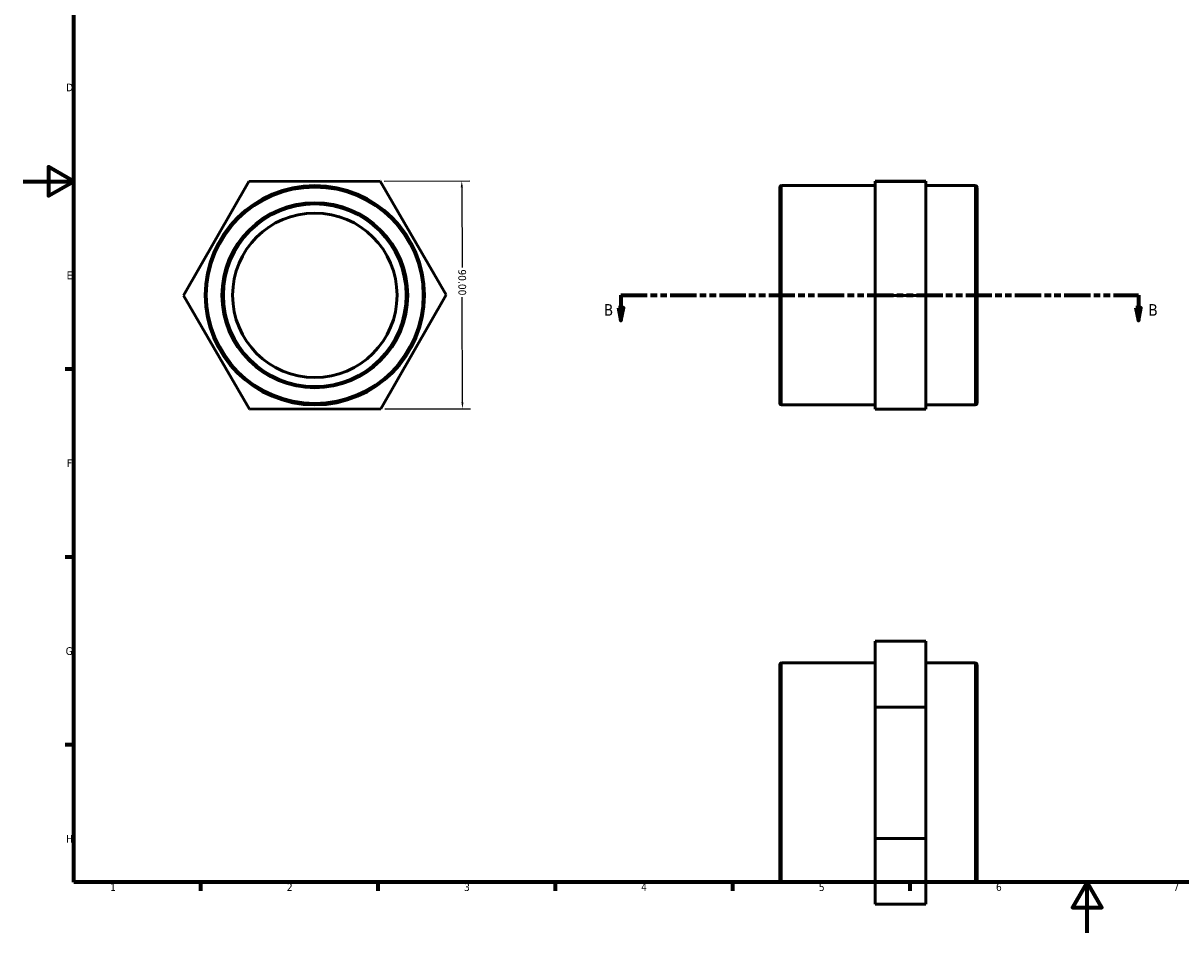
# Model space of a CAD drawing. Header units: millimetres. Extents: x 0 to 902, y 0 to 719.
# Tile 1 of 3: x 0 to 458, y 0 to 360. Entities that reach past the tile are written whole.
import ezdxf

# ---------------------------------------------------------------- set-up
doc = ezdxf.new("R2010")
doc.units = ezdxf.units.MM
doc.linetypes.add('DOUBLE_DASH_CHAIN', pattern=[1.2403, 0.6614, -0.0827, 0.1654, -0.0827, 0.1654, -0.0827])
for name, color, linetype, lineweight in [('Border (ANSI)', 7, 'Continuous', 70), ('Dimension (ANSI)', 7, 'Continuous', 25), ('Section Line (ANSI)', 7, 'DOUBLE_DASH_CHAIN', 70), ('Visible (ANSI)', 7, 'Continuous', 50), ('Visible Narrow (ANSI)', 7, 'Continuous', 35)]:
    doc.layers.add(name, color=color, linetype=linetype, lineweight=lineweight)
doc.styles.add('Label Text (ANSI)', font='tahoma.ttf')
doc.styles.add('Note Text (ANSI)', font='tahoma.ttf')
doc.dimstyles.new('Default - mm (ANSI)', dxfattribs={"dimtxt": 3.048, "dimasz": 2.5, "dimexe": 3.175, "dimexo": 1.6002, "dimgap": 0.8, "dimtad": 0, "dimtoh": 1, "dimrnd": 1e-08, "dimzin": 4, "dimdsep": 46, "dimtxsty": 'Note Text (ANSI)', "dimcen": 0.09, "dimdle": 10, "dimclrd": 256, "dimclre": 256, "dimclrt": 256, "dimadec": 1, "dimazin": 1, "dimtfac": 1, "dimtofl": 0, "dimtmove": 0, "dimatfit": 3, "dimfxl": 1, "dimtolj": 1, "dimtzin": 4, "dimlwd": -1, "dimlwe": -1, "dimarcsym": 0})

# ---------------------------------------------------------------- blocks, each defined once
blk = doc.blocks.new('Borders Default Border')
at = {"layer": 'Border (ANSI)'}
for p, q in [((20, 222.75), (16.55, 222.75)), ((20, 148.5), (16.55, 148.5)), ((20, 74.25), (16.55, 74.25)), ((70.08, 20), (70.08, 16.55)), ((140.17, 20), (140.17, 16.55)), ((210.25, 20), (210.25, 16.55)), ((280.33, 20), (280.33, 16.55)), ((350.42, 20), (350.42, 16.55))]:
    blk.add_line(p, q, dxfattribs=at)
at = {"layer": 'Border (ANSI)', "flags": 128}
for points in [[(20, 20), (20, 574), (821, 574), (821, 20), (20, 20)], [(0, 297), (20, 297), (10, 302.77), (10, 291.23), (20, 297)], [(420.5, 0), (420.5, 20), (414.73, 10), (426.27, 10), (420.5, 20)]]:
    blk.add_lwpolyline(points, dxfattribs=at)
at = {"layer": 'Border (ANSI)', "char_height": 3.05, "attachment_point": 7, "style": 'Note Text (ANSI)'}
for s, insert in [('D', (16.96, 332.6)), ('E', (17.21, 258.35)), ('F', (17.29, 184.1)), ('G', (16.81, 109.79)), ('H', (16.97, 35.6)), ('1', (34.35, 16.55)), ('2', (104.2, 16.55)), ('3', (174.26, 16.49)), ('4', (244.23, 16.55)), ('5', (314.48, 16.49)), ('6', (384.49, 16.49)), ('7', (454.6, 16.55))]:
    blk.add_mtext(s, dxfattribs=dict(at, insert=insert))
blk = doc.blocks.new('2dTransSection0')
at = {"layer": 'Section Line (ANSI)', "linetype": 'DOUBLE_DASH_CHAIN', "ltscale": 15.691903}
blk.add_line((236.27, 251.99), (440.76, 251.99), dxfattribs=at)
at = {"layer": 'Section Line (ANSI)', "linetype": 'Continuous'}
for p, q in [((236.27, 251.99), (246.13, 251.99)), ((236.27, 251.99), (236.27, 246.99)), ((430.9, 251.99), (440.76, 251.99)), ((440.76, 251.99), (440.76, 246.99)), ((235.27, 246.99), (236.27, 241.99)), ((237.27, 246.99), (235.27, 246.99)), ((236.27, 246.99), (236.27, 241.99)), ((236.27, 241.99), (237.27, 246.99)), ((439.76, 246.99), (440.76, 241.99)), ((441.76, 246.99), (439.76, 246.99)), ((440.76, 246.99), (440.76, 241.99)), ((440.76, 241.99), (441.76, 246.99))]:
    blk.add_line(p, q, dxfattribs=at)
at = {"layer": 'Section Line (ANSI)', "linetype": 'Continuous', "flags": 128}
for points in [[(235.27, 246.99), (236.27, 241.99), (237.27, 246.99), (235.27, 246.99)], [(439.76, 246.99), (440.76, 241.99), (441.76, 246.99), (439.76, 246.99)]]:
    blk.add_lwpolyline(points, dxfattribs=at)
at = {"layer": 'Section Line (ANSI)'}
for points in [[(235.27, 246.99), (236.27, 241.99), (237.27, 246.99), (235.27, 246.99)], [(439.76, 246.99), (440.76, 241.99), (441.76, 246.99), (439.76, 246.99)]]:
    blk.add_solid(points, dxfattribs=at)
at = {"layer": 'Section Line (ANSI)', "char_height": 4.57, "attachment_point": 7, "style": 'Label Text (ANSI)'}
for insert in [(229.52, 243.92), (444.71, 243.92)]:
    blk.add_mtext('B', dxfattribs=dict(at, insert=insert))
blk = doc.blocks.new('*D12')
at = {"layer": 'Defpoints', "color": 0, "transparency": 16777216}
for p in [(141.12, 297.07), (141.38, 207.07), (173.62, 207.16)]:
    blk.add_point(p, dxfattribs=at)
at = {"layer": 'Dimension (ANSI)', "transparency": 16777216}
for p, q in [((142.72, 297.07), (176.54, 297.17)), ((173.37, 294.66), (173.46, 263.02)), ((173.61, 209.66), (173.5, 251.3)), ((142.98, 207.07), (176.8, 207.17))]:
    blk.add_line(p, q, dxfattribs=at)
for points in [[(173.79, 294.66), (172.95, 294.66), (173.36, 297.16)], [(174.03, 209.66), (173.2, 209.66), (173.62, 207.16)]]:
    blk.add_solid(points, dxfattribs=at)
at = {"layer": 'Dimension (ANSI)', "transparency": 16777216, "insert": (175.05, 262.22), "char_height": 3.048, "attachment_point": 1, "rotation": 270.1644, "style": 'Note Text (ANSI)'}
blk.add_mtext('\\A1;90.00', dxfattribs=at)

msp = doc.modelspace()

# ---------------------------------------------------------------- linework, layer by layer
at = {"layer": 'Visible (ANSI)'}
for p, q in [((63.309, 251.844), (89.161, 296.919)), ((89.161, 296.919), (141.122, 297.068)), ((141.122, 297.068), (167.232, 252.143)), ((299.031, 209.38), (299.031, 294.607)), ((336.731, 295.329), (299.753, 295.329)), ((356.731, 297.068), (336.731, 297.068)), ((336.731, 297.068), (336.731, 296.919)), ((336.731, 296.919), (336.731, 251.844)), ((356.731, 296.919), (336.731, 296.919)), ((356.731, 296.919), (356.731, 297.068)), ((356.731, 251.844), (356.731, 296.919)), ((376.309, 295.329), (356.731, 295.329)), ((377.031, 294.607), (377.031, 209.38)), ((89.419, 206.919), (63.309, 251.844)), ((167.232, 252.143), (141.38, 207.068)), ((356.731, 251.844), (336.731, 251.844)), ((336.731, 251.844), (336.731, 206.919)), ((356.731, 206.919), (356.731, 251.844)), ((141.38, 207.068), (89.419, 206.919)), ((336.731, 208.658), (299.753, 208.658)), ((356.731, 206.919), (336.731, 206.919)), ((376.309, 208.658), (356.731, 208.658)), ((356.731, 115.302), (336.731, 115.302)), ((336.731, 115.302), (336.731, 89.193)), ((356.731, 89.193), (356.731, 115.302)), ((299.031, 20.728), (299.031, 105.954)), ((336.731, 106.677), (299.753, 106.677)), ((376.309, 106.677), (356.731, 106.677)), ((377.031, 105.954), (377.031, 20.728)), ((356.731, 89.193), (336.731, 89.193)), ((336.731, 89.193), (336.731, 37.231)), ((356.731, 37.231), (356.731, 89.193)), ((336.731, 37.231), (336.731, 11.38)), ((356.731, 37.231), (336.731, 37.231)), ((356.731, 11.38), (356.731, 37.231)), ((336.731, 20.005), (299.753, 20.005)), ((376.309, 20.005), (356.731, 20.005)), ((356.731, 11.38), (336.731, 11.38))]:
    msp.add_line(p, q, dxfattribs=at)
for radius in [43.336, 36.113, 32.502]:
    msp.add_circle((115.271, 251.993), radius, dxfattribs=at)
for centre, start, end in [((299.753, 294.607), 90, 180), ((376.309, 294.607), 0, 90), ((299.753, 209.38), 180, 270), ((376.309, 209.38), 270, 0), ((299.753, 105.954), 90, 180), ((376.309, 105.954), 0, 90), ((299.753, 20.728), 180, 270), ((376.309, 20.728), 270, 0)]:
    msp.add_arc(centre, 0.722, start, end, dxfattribs=at)
at = {"layer": 'Visible Narrow (ANSI)'}
for p, q in [((299.753, 294.796), (299.753, 209.191)), ((376.309, 209.191), (376.309, 294.796)), ((299.753, 106.143), (299.753, 20.539)), ((376.309, 20.539), (376.309, 106.143))]:
    msp.add_line(p, q, dxfattribs=at)
for radius in [42.613, 36.835]:
    msp.add_circle((115.271, 251.993), radius, dxfattribs=at)

# ---------------------------------------------------------------- block references
msp.add_blockref('Borders Default Border', (0, 0))
at = {"layer": 'Section Line (ANSI)'}
msp.add_blockref('2dTransSection0', (0, 0), dxfattribs=at)

# ---------------------------------------------------------------- dimensions: what is measured, and where the dimension line sits
at = {"layer": 'Dimension (ANSI)'}
dim = msp.add_linear_dim(base=(173.622, 207.161), p1=(141.122, 297.068), p2=(141.38, 207.068), angle=270.16438, dimstyle='Default - mm (ANSI)', override={"dimtoh": 0, "dimdec": 2, "dimtp": 0, "dimtm": 0, "dimtdec": 2, "dimatfit": 1}, dxfattribs=at)
dim.commit()
dim.dimension.update_dxf_attribs({"geometry": '*D12', "text_midpoint": (173.478, 257.16), "dimtype": 160})

doc.saveas('drawing.dxf')
